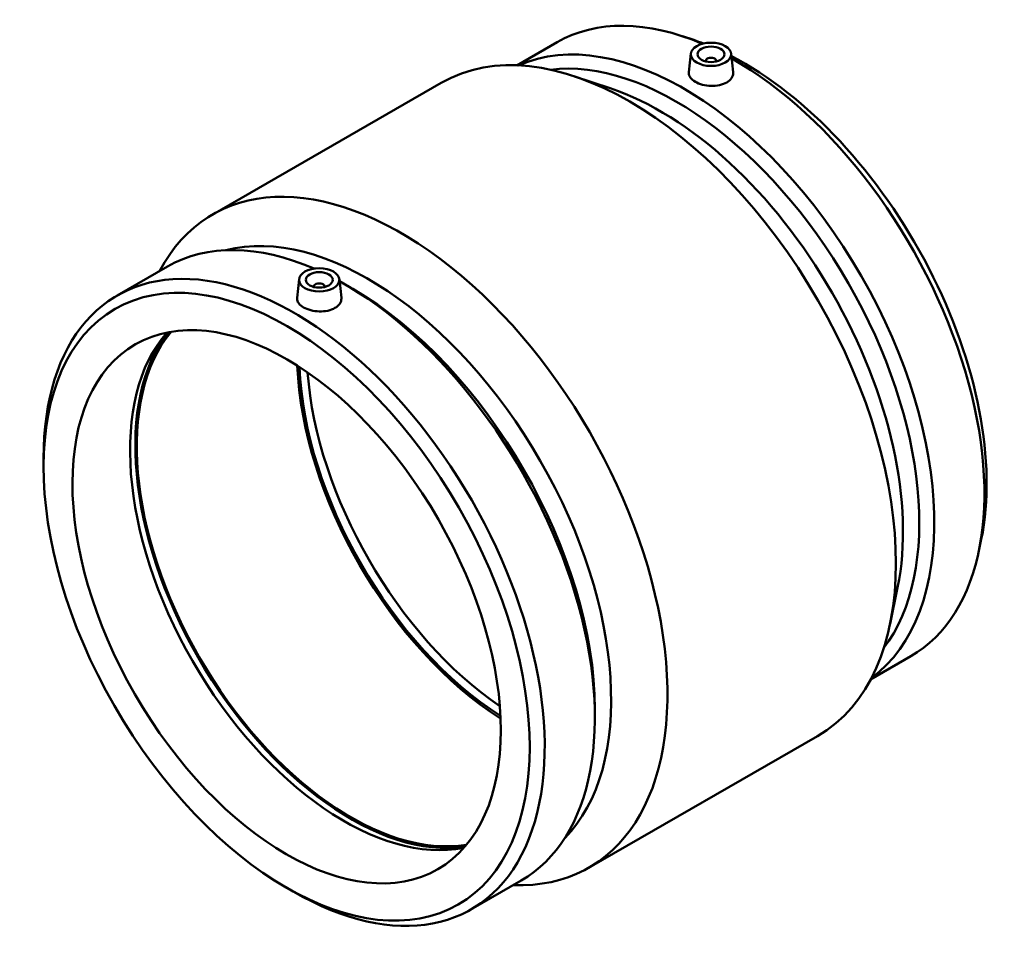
# Model space of a CAD drawing. Header units: millimetres. Extents: x -169 to 1184, y -221 to 1634.
# Tile 6 of 6: x 819 to 1184, y 781 to 1130. Entities that reach past the tile are written whole.
import ezdxf

# ---------------------------------------------------------------- set-up
doc = ezdxf.new("R2010")
doc.units = ezdxf.units.MM
doc.layers.add('Visible (ISO)', color=7, linetype='Continuous', lineweight=50)

msp = doc.modelspace()

# ---------------------------------------------------------------- linework, layer by layer
at = {"layer": 'Visible (ISO)'}
for p, q in [((1069.051, 1122.3), (1064.85, 1123.7)), ((1003.408, 1112.881), (1018.279, 1121.445)), ((1067.995, 1117.247), (1067.248, 1110.287)), ((1082.966, 1117.247), (1083.709, 1110.313)), ((1073.48, 1114.342), (1073.48, 1114.528)), ((1077.48, 1114.342), (1077.48, 1114.528)), ((1037.969, 1104.401), (1024.832, 1108.781)), ((890.435, 1057.518), (975.288, 1106.381)), ((854.992, 1027.414), (873.606, 1038.133)), ((922.486, 1033.454), (921.74, 1026.495)), ((937.458, 1033.454), (938.201, 1026.521)), ((942.42, 1029.858), (939.639, 1031.472)), ((927.972, 1030.735), (927.972, 1030.549)), ((931.972, 1030.735), (931.972, 1030.549)), ((827.61, 963.744), (827.61, 966.959)), ((1175.848, 936.843), (1174.951, 932.508)), ((1144.766, 918.944), (1141.96, 905.384)), ((1134.753, 884.797), (1149.624, 893.36)), ((1032.334, 873.719), (1032.334, 870.504)), ((1030.164, 814.874), (1115.017, 863.738)), ((986.338, 799.329), (1004.951, 810.048)), ((917.524, 807.605), (920.305, 805.991))]:
    msp.add_line(p, q, dxfattribs=at)
for centre, major_axis, ratio, start_param, end_param in [((1065.338, 996.683), (-65.673, 114.042), 0.5780931, 3.2036704, 6.2211076), ((1083.952, 1007.402), (-65.673, 114.042), 0.5780931, 5.6258406, 6.2831853), ((1045.152, 985.059), (-69.865, 121.322), 0.5780931, 3.1415927, 6.2831853), ((1087.579, 1009.491), (63.702, -110.621), 0.5780931, 2.5236967, 2.5648662), ((1062.546, 995.076), (-63.702, 110.621), 0.5780931, 3.3807105, 6.0440675), ((1075.48, 1114.528), (-2, 0), 0.5758617, 2.9729035, 6.4518745), ((1087.579, 1009.491), (63.702, -110.621), 0.5780931, 0.5767264, 2.408154), ((1083.952, 1007.402), (65.673, -114.042), 0.5780931, 0, 2.366644), ((1056.497, 991.592), (63.702, -110.621), 0.5780931, 0.5767264, 2.5648662), ((960.3, 936.196), (-69.865, 121.322), 0.5780931, 2.7934266, 6.6313513), ((948.12, 929.182), (-63.702, 110.621), 0.5780931, 3.3003032, 6.1244748), ((939.279, 924.091), (-65.673, 114.042), 0.5780931, 5.620731, 6.2831853), ((920.665, 913.372), (-65.673, 114.042), 0.5780931, 2.3542608, 7.0705172), ((929.972, 1030.735), (-2, 0), 0.5758617, 2.9729035, 6.4518745), ((939.279, 924.091), (65.673, -114.042), 0.5780931, 0, 2.3767867), ((942.07, 925.698), (63.702, -110.621), 0.5780931, 0.7873319, 2.3542608), ((939.279, 924.091), (56.141, -97.491), 0.5780931, 3.3326576, 6.0921204), ((941.772, 925.527), (56.515, -98.14), 0.5780931, 3.3698482, 6.0549297), ((941.772, 925.527), (56.141, -97.491), 0.5780931, 3.3552379, 6.0695401), ((1001.312, 959.813), (-56.141, 97.491), 0.5780931, 0.8334368, 2.3081559), ((1001.312, 959.813), (-55.58, 96.516), 0.5780931, 0.8344616, 2.3071311), ((1004.14, 961.442), (-55.58, 96.516), 0.5780931, 0.8733801, 2.2682125)]:
    msp.add_ellipse(centre, major_axis=major_axis, ratio=ratio, start_param=start_param, end_param=end_param, dxfattribs=at)
for centre, major_axis, ratio in [((1075.48, 1116.981), (7.5, 0), 0.5758617), ((1075.48, 1116.981), (5, 0), 0.5758617), ((917.873, 911.764), (63.702, -110.621), 0.5780931), ((929.972, 1033.188), (7.5, 0), 0.5758617), ((929.972, 1033.188), (5, 0), 0.5758617), ((917.873, 911.764), (56.141, -97.491), 0.5780931)]:
    msp.add_ellipse(centre, major_axis=major_axis, ratio=ratio, dxfattribs=at)
for points, knots in [([(1081.319, 1106.539), (1080.587, 1106.117), (1079.659, 1105.763), (1077.625, 1105.32), (1076.52, 1105.231), (1074.45, 1105.287), (1073.346, 1105.435), (1071.316, 1105.962), (1070.389, 1106.338), (1068.925, 1107.182), (1068.29, 1107.704), (1067.445, 1108.834), (1067.236, 1109.441), (1067.234, 1110.102), (1067.239, 1110.194), (1067.249, 1110.287)], [0, 0, 0, 0, 0.3108108, 0.3108108, 0.6216215, 0.6216215, 0.9322368, 0.9322368, 1.242852, 1.242852, 1.5534673, 1.5534673, 1.8640826, 1.8640826, 1.9140111, 1.9140111, 1.9140111, 1.9140111]), ([(1083.709, 1110.313), (1083.72, 1110.21), (1083.726, 1110.107), (1083.729, 1109.382), (1083.524, 1108.717), (1082.686, 1107.506), (1082.052, 1106.961), (1081.319, 1106.539)], [4.29899347, 4.29899347, 4.29899347, 4.29899347, 4.34978661, 4.34978661, 4.66059736, 4.66059736, 4.97140812, 4.97140812, 4.97140812, 4.97140812]), ([(938.2, 1026.52), (938.212, 1026.417), (938.218, 1026.314), (938.22, 1025.589), (938.016, 1024.925), (937.177, 1023.714), (936.543, 1023.168), (935.078, 1022.324), (934.15, 1021.97), (932.117, 1021.528), (931.012, 1021.438), (928.941, 1021.494), (927.838, 1021.643), (925.808, 1022.169), (924.881, 1022.546), (923.417, 1023.389), (922.781, 1023.912), (921.937, 1025.041), (921.728, 1025.648), (921.725, 1026.309), (921.73, 1026.401), (921.741, 1026.495)], [1.8132894, 1.8132894, 1.8132894, 1.8132894, 1.8640826, 1.8640826, 2.1748933, 2.1748933, 2.4857041, 2.4857041, 2.7965148, 2.7965148, 3.1073256, 3.1073256, 3.4179408, 3.4179408, 3.7285561, 3.7285561, 4.0391713, 4.0391713, 4.3497866, 4.3497866, 4.3997152, 4.3997152, 4.3997152, 4.3997152])]:
    msp.add_open_spline(points, degree=3, knots=knots, dxfattribs=at)

doc.saveas('drawing.dxf')
